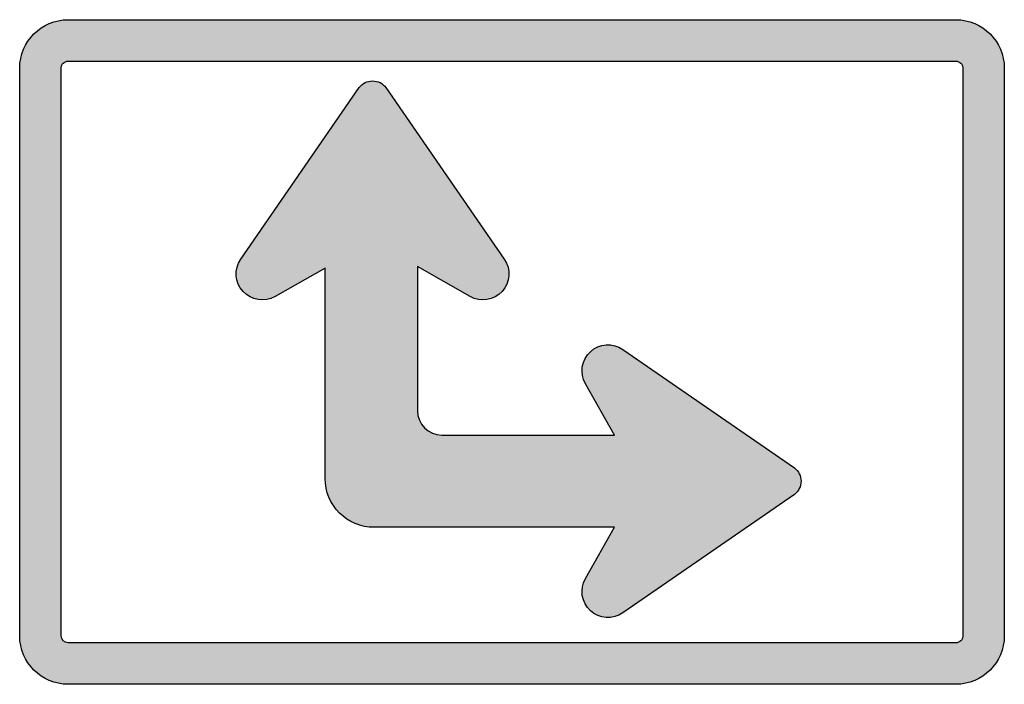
# Model space of a CAD drawing. Header units: inches. Extents: x -10.5 to 10.5, y -7.1 to 7.1.
import ezdxf

# ---------------------------------------------------------------- set-up
doc = ezdxf.new("R2010")
doc.units = ezdxf.units.IN
doc.header["$MEASUREMENT"] = 0

msp = doc.modelspace()

# ---------------------------------------------------------------- hatches: boundary and pattern name
h = msp.add_hatch(color=7)
edge = h.paths.add_edge_path()
edge.add_line((-9.466, 7.087), (9.466, 7.087))
edge.add_spline(control_points=[(9.466, 7.087), (10.037, 7.087), (10.5, 6.624), (10.5, 6.053)], knot_values=[0, 0, 0, 0, 1, 1, 1, 1], degree=3, periodic=0)
edge.add_line((10.5, 6.053), (10.5, -6.053))
edge.add_spline(control_points=[(10.5, -6.053), (10.5, -6.624), (10.037, -7.087), (9.466, -7.087)], knot_values=[0, 0, 0, 0, 1, 1, 1, 1], degree=3, periodic=0)
edge.add_line((9.466, -7.087), (-9.466, -7.087))
edge.add_spline(control_points=[(-9.466, -7.087), (-10.037, -7.087), (-10.5, -6.624), (-10.5, -6.053)], knot_values=[0, 0, 0, 0, 1, 1, 1, 1], degree=3, periodic=0)
edge.add_line((-10.5, -6.053), (-10.5, 6.053))
edge.add_spline(control_points=[(-10.5, 6.053), (-10.5, 6.624), (-10.037, 7.087), (-9.466, 7.087)], knot_values=[0, 0, 0, 0, 1, 1, 1, 1], degree=3, periodic=0)
edge = h.paths.add_edge_path(flags=0)
edge.add_line((-9.466, 6.203), (9.466, 6.203))
edge.add_spline(control_points=[(9.466, 6.203), (9.506, 6.203), (9.544, 6.187), (9.572, 6.159), (9.6, 6.131), (9.616, 6.093), (9.616, 6.053)], knot_values=[0, 0, 0, 0, 1, 1, 1, 2, 2, 2, 2], degree=3, periodic=0)
edge.add_line((9.616, 6.053), (9.616, -6.053))
edge.add_spline(control_points=[(9.616, -6.053), (9.616, -6.093), (9.6, -6.131), (9.572, -6.159), (9.544, -6.187), (9.506, -6.203), (9.466, -6.203)], knot_values=[0, 0, 0, 0, 1, 1, 1, 2, 2, 2, 2], degree=3, periodic=0)
edge.add_line((9.466, -6.203), (-9.466, -6.203))
edge.add_spline(control_points=[(-9.466, -6.203), (-9.549, -6.203), (-9.616, -6.136), (-9.616, -6.053)], knot_values=[0, 0, 0, 0, 1, 1, 1, 1], degree=3, periodic=0)
edge.add_line((-9.616, -6.053), (-9.616, 6.053))
edge.add_spline(control_points=[(-9.616, 6.053), (-9.616, 6.093), (-9.6, 6.131), (-9.572, 6.159), (-9.544, 6.187), (-9.506, 6.203), (-9.466, 6.203)], knot_values=[0, 0, 0, 0, 1, 1, 1, 2, 2, 2, 2], degree=3, periodic=0)
h = msp.add_hatch(color=7)
edge = h.paths.add_edge_path()
edge.add_spline(control_points=[(1.566, -0.676), (1.438, -0.451), (1.482, -0.167), (1.673, 0.007), (1.863, 0.182), (2.15, 0.202), (2.362, 0.055)], knot_values=[0, 0, 0, 0, 1, 1, 1, 2, 2, 2, 2], degree=3, periodic=0)
edge.add_line((2.362, 0.055), (6.024, -2.469))
edge.add_spline(control_points=[(6.024, -2.469), (6.113, -2.538), (6.164, -2.643), (6.164, -2.755), (6.164, -2.867), (6.113, -2.973), (6.024, -3.041)], knot_values=[0, 0, 0, 0, 1, 1, 1, 2, 2, 2, 2], degree=3, periodic=0)
edge.add_line((6.024, -3.041), (2.362, -5.565))
edge.add_spline(control_points=[(2.362, -5.565), (2.15, -5.712), (1.863, -5.692), (1.673, -5.517), (1.482, -5.343), (1.438, -5.059), (1.566, -4.834)], knot_values=[0, 0, 0, 0, 1, 1, 1, 2, 2, 2, 2], degree=3, periodic=0)
edge.add_line((1.566, -4.834), (2.189, -3.739))
edge.add_line((2.189, -3.739), (-2.943, -3.739))
edge.add_spline(control_points=[(-2.943, -3.739), (-3.22, -3.739), (-3.485, -3.629), (-3.68, -3.434), (-3.875, -3.238), (-3.985, -2.974), (-3.985, -2.697)], knot_values=[0, 0, 0, 0, 1, 1, 1, 2, 2, 2, 2], degree=3, periodic=0)
edge.add_line((-3.985, -2.697), (-3.985, 1.791))
edge.add_line((-3.985, 1.791), (-5.054, 1.183))
edge.add_spline(control_points=[(-5.054, 1.183), (-5.278, 1.055), (-5.562, 1.099), (-5.736, 1.29), (-5.911, 1.48), (-5.931, 1.767), (-5.784, 1.98)], knot_values=[0, 0, 0, 0, 1, 1, 1, 2, 2, 2, 2], degree=3, periodic=0)
edge.add_line((-5.784, 1.98), (-3.26, 5.641))
edge.add_spline(control_points=[(-3.26, 5.641), (-3.192, 5.73), (-3.086, 5.781), (-2.974, 5.781), (-2.862, 5.781), (-2.757, 5.73), (-2.688, 5.641)], knot_values=[0, 0, 0, 0, 1, 1, 1, 2, 2, 2, 2], degree=3, periodic=0)
edge.add_line((-2.688, 5.641), (-0.164, 1.98))
edge.add_spline(control_points=[(-0.164, 1.98), (-0.017, 1.767), (-0.037, 1.48), (-0.212, 1.29), (-0.386, 1.099), (-0.67, 1.055), (-0.895, 1.183)], knot_values=[0, 0, 0, 0, 1, 1, 1, 2, 2, 2, 2], degree=3, periodic=0)
edge.add_line((-0.895, 1.183), (-2.017, 1.822))
edge.add_line((-2.017, 1.822), (-2.017, -1.25))
edge.add_spline(control_points=[(-2.017, -1.25), (-2.017, -1.388), (-1.962, -1.521), (-1.865, -1.618), (-1.767, -1.716), (-1.634, -1.771), (-1.496, -1.771)], knot_values=[0, 0, 0, 0, 1, 1, 1, 2, 2, 2, 2], degree=3, periodic=0)
edge.add_line((-1.496, -1.771), (2.189, -1.771))
edge.add_line((2.189, -1.771), (1.566, -0.676))

# ---------------------------------------------------------------- linework, layer by layer
at = {"color": 7}
for points in [[(-9.466, 7.087), (9.466, 7.087)], [(-9.466, 6.203), (9.466, 6.203)], [(-10.5, -6.053), (-10.5, 6.053)], [(-9.616, -6.053), (-9.616, 6.053)], [(9.616, 6.053), (9.616, -6.053)], [(10.5, 6.053), (10.5, -6.053)], [(-5.784, 1.98), (-3.26, 5.641)], [(-2.688, 5.641), (-0.164, 1.98)], [(-3.985, -2.697), (-3.985, 1.791), (-5.054, 1.183)], [(-0.895, 1.183), (-2.017, 1.822), (-2.017, -1.25)], [(2.362, 0.055), (6.024, -2.469)], [(-1.496, -1.771), (2.189, -1.771), (1.566, -0.676)], [(6.024, -3.041), (2.362, -5.565)], [(1.566, -4.834), (2.189, -3.739), (-2.943, -3.739)], [(9.466, -6.203), (-9.466, -6.203)], [(9.466, -7.087), (-9.466, -7.087)]]:
    msp.add_lwpolyline(points, dxfattribs=at)
for points in [[(-10.5, 6.053), (-10.5, 6.624), (-10.037, 7.087), (-9.466, 7.087)], [(9.466, 7.087), (10.037, 7.087), (10.5, 6.624), (10.5, 6.053)], [(-2.017, -1.25), (-2.017, -1.538), (-1.784, -1.771), (-1.496, -1.771)], [(-9.466, -7.087), (-10.037, -7.087), (-10.5, -6.624), (-10.5, -6.053)], [(-9.466, -6.203), (-9.549, -6.203), (-9.616, -6.136), (-9.616, -6.053)], [(10.5, -6.053), (10.5, -6.624), (10.037, -7.087), (9.466, -7.087)]]:
    msp.add_open_spline(points, degree=3, dxfattribs=at)
for points in [[(-9.616, 6.053), (-9.616, 6.093), (-9.6, 6.131), (-9.572, 6.159), (-9.544, 6.187), (-9.506, 6.203), (-9.466, 6.203)], [(9.466, 6.203), (9.506, 6.203), (9.544, 6.187), (9.572, 6.159), (9.6, 6.131), (9.616, 6.093), (9.616, 6.053)], [(-3.26, 5.641), (-3.192, 5.73), (-3.086, 5.781), (-2.974, 5.781), (-2.862, 5.781), (-2.757, 5.73), (-2.688, 5.641)], [(-5.054, 1.183), (-5.278, 1.055), (-5.562, 1.099), (-5.736, 1.29), (-5.911, 1.48), (-5.931, 1.767), (-5.784, 1.98)], [(-0.164, 1.98), (-0.017, 1.767), (-0.037, 1.48), (-0.212, 1.29), (-0.386, 1.099), (-0.67, 1.055), (-0.895, 1.183)], [(1.566, -0.676), (1.438, -0.451), (1.482, -0.167), (1.673, 0.007), (1.863, 0.182), (2.15, 0.202), (2.362, 0.055)], [(6.024, -2.469), (6.113, -2.538), (6.164, -2.643), (6.164, -2.755), (6.164, -2.867), (6.113, -2.973), (6.024, -3.041)], [(-2.943, -3.739), (-3.22, -3.739), (-3.485, -3.629), (-3.68, -3.434), (-3.875, -3.238), (-3.985, -2.974), (-3.985, -2.697)], [(2.362, -5.565), (2.15, -5.712), (1.863, -5.692), (1.673, -5.517), (1.482, -5.343), (1.438, -5.059), (1.566, -4.834)], [(9.616, -6.053), (9.616, -6.093), (9.6, -6.131), (9.572, -6.159), (9.544, -6.187), (9.506, -6.203), (9.466, -6.203)]]:
    msp.add_open_spline(points, degree=3, knots=[0, 0, 0, 0, 1, 1, 1, 2, 2, 2, 2], dxfattribs=at)

doc.saveas('drawing.dxf')
